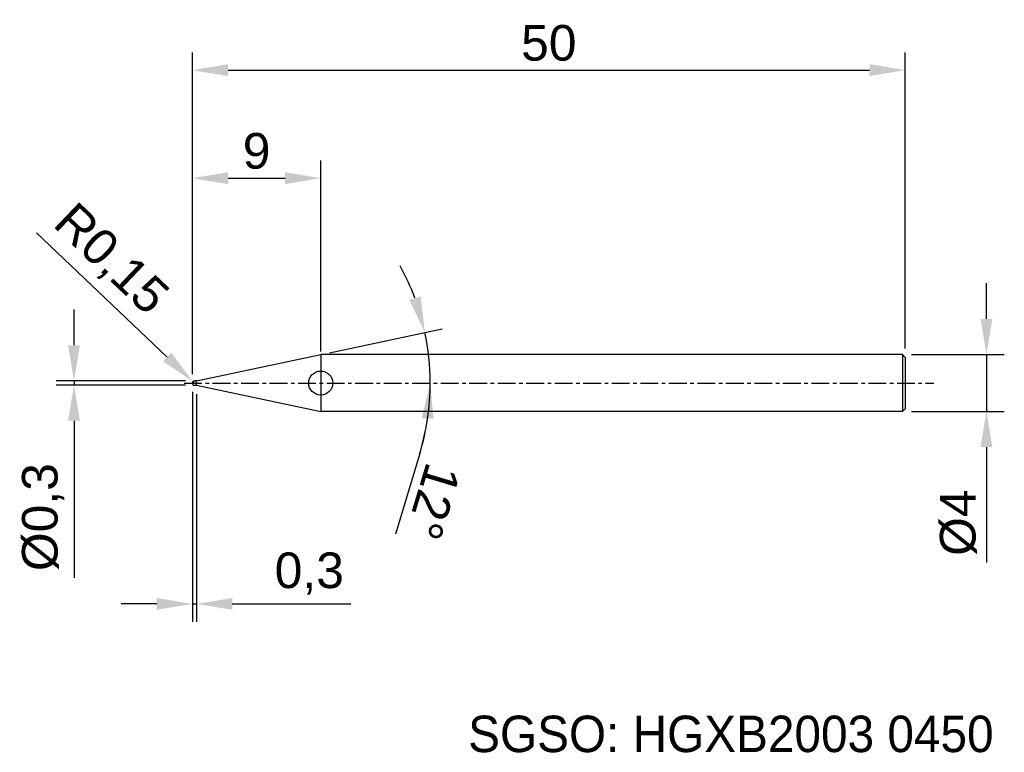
# Model space of a CAD drawing. Header units: millimetres. Extents: x 7875.8 to 7944.8, y 6079.1 to 6130.5.
import ezdxf
from ezdxf.enums import TextEntityAlignment as Align

# ---------------------------------------------------------------- set-up
doc = ezdxf.new("R2010")
doc.units = ezdxf.units.MM
doc.linetypes.add('CENTER', pattern=[2, 1.25, -0.25, 0.25, -0.25])
for name, color, linetype, lineweight in [('SK1', 4, 'Continuous', 25), ('SK4', 2, 'Continuous', 25), ('SK6', 5, 'Continuous', 25)]:
    doc.layers.add(name, color=color, linetype=linetype, lineweight=lineweight)
doc.styles.add('MS PGothic', font='txt')
doc.styles.get("Standard").update_dxf_attribs({"font": 'arial.ttf'})
doc.dimstyles.new('ISO-25', dxfattribs={"dimtxt": 2.5, "dimasz": 2.5, "dimexe": 1.25, "dimexo": 0.625, "dimtad": 1, "dimtxsty": 'Standard', "dimcen": 2.5, "dimadec": 0, "dimazin": 0, "dimtfac": 1, "dimtmove": 0, "dimatfit": 3, "dimfxl": 1, "dimarcsym": 0})

# ---------------------------------------------------------------- blocks, each defined once
blk = doc.blocks.new('*D47')
at = {"color": 0, "linetype": 'ByBlock', "lineweight": -2, "transparency": 16777216}
for p, q in [((7943.557, 6109.541), (7943.557, 6112.041)), ((7938.287, 6107.041), (7944.807, 6107.041)), ((7943.557, 6107.041), (7943.557, 6103.041)), ((7938.287, 6103.041), (7944.807, 6103.041)), ((7943.557, 6100.541), (7943.557, 6092.442))]:
    blk.add_line(p, q, dxfattribs=at)
at = {"color": 0, "linetype": 'ByBlock', "transparency": 16777216}
for points in [[(7943.14, 6109.541), (7943.974, 6109.541), (7943.557, 6107.041)], [(7943.14, 6100.541), (7943.974, 6100.541), (7943.557, 6103.041)]]:
    blk.add_solid(points, dxfattribs=at)
at = {"layer": 'Defpoints', "color": 0, "linetype": 'ByBlock', "transparency": 16777216}
for p in [(7937.662, 6107.041), (7937.662, 6103.041), (7943.557, 6103.041)]:
    blk.add_point(p, dxfattribs=at)
at = {"color": 0, "linetype": 'ByBlock', "transparency": 16777216, "insert": (7941.586, 6095.241), "char_height": 2.5, "attachment_point": 5, "rotation": 90}
blk.add_mtext('{\\fArial|b0|i0|c134|p34;%%C}4', dxfattribs=at)
blk = doc.blocks.new('*D48')
at = {"color": 0, "linetype": 'ByBlock', "lineweight": -2, "transparency": 16777216}
for p, q in [((7879.56, 6107.691), (7879.56, 6110.191)), ((7887.387, 6105.191), (7878.31, 6105.191)), ((7887.387, 6104.891), (7878.31, 6104.891)), ((7879.56, 6105.191), (7879.56, 6104.891)), ((7879.56, 6102.391), (7879.56, 6091.369))]:
    blk.add_line(p, q, dxfattribs=at)
at = {"color": 0, "linetype": 'ByBlock', "transparency": 16777216}
for points in [[(7879.143, 6107.691), (7879.977, 6107.691), (7879.56, 6105.191)], [(7879.143, 6102.391), (7879.977, 6102.391), (7879.56, 6104.891)]]:
    blk.add_solid(points, dxfattribs=at)
at = {"layer": 'Defpoints', "color": 0, "linetype": 'ByBlock', "transparency": 16777216}
for p in [(7879.56, 6104.891), (7888.012, 6105.191), (7888.012, 6104.891)]:
    blk.add_point(p, dxfattribs=at)
at = {"color": 0, "linetype": 'ByBlock', "transparency": 16777216, "insert": (7877.392, 6095.63), "char_height": 2.5, "attachment_point": 5, "rotation": 90}
blk.add_mtext('{\\fArial|b0|i0|c134|p34;%%C}0,3', dxfattribs=at)
blk = doc.blocks.new('*D49')
at = {"color": 0, "linetype": 'ByBlock', "lineweight": -2, "transparency": 16777216}
for p, q in [((7887.862, 6105.666), (7887.862, 6128.25)), ((7937.862, 6107.466), (7937.862, 6128.25)), ((7890.362, 6127), (7935.362, 6127))]:
    blk.add_line(p, q, dxfattribs=at)
at = {"color": 0, "linetype": 'ByBlock', "transparency": 16777216}
for points in [[(7890.362, 6127.417), (7890.362, 6126.583), (7887.862, 6127)], [(7935.362, 6127.417), (7935.362, 6126.583), (7937.862, 6127)]]:
    blk.add_solid(points, dxfattribs=at)
at = {"layer": 'Defpoints', "color": 0, "linetype": 'ByBlock', "transparency": 16777216}
for p in [(7937.862, 6127), (7937.862, 6106.841), (7887.862, 6105.041)]:
    blk.add_point(p, dxfattribs=at)
at = {"color": 0, "linetype": 'ByBlock', "transparency": 16777216, "insert": (7912.862, 6128.901), "char_height": 2.5, "attachment_point": 5}
blk.add_mtext('50', dxfattribs=at)
blk = doc.blocks.new('*D51')
at = {"color": 0, "linetype": 'ByBlock', "lineweight": -2, "transparency": 16777216}
for p, q in [((7887.862, 6105.666), (7887.862, 6120.668)), ((7896.866, 6107.255), (7896.866, 6120.668)), ((7890.362, 6119.418), (7894.366, 6119.418))]:
    blk.add_line(p, q, dxfattribs=at)
at = {"color": 0, "linetype": 'ByBlock', "transparency": 16777216}
for points in [[(7890.362, 6119.835), (7890.362, 6119.001), (7887.862, 6119.418)], [(7894.366, 6119.835), (7894.366, 6119.001), (7896.866, 6119.418)]]:
    blk.add_solid(points, dxfattribs=at)
at = {"layer": 'Defpoints', "color": 0, "linetype": 'ByBlock', "transparency": 16777216}
for p in [(7896.866, 6119.418), (7896.866, 6106.63), (7887.862, 6105.041)]:
    blk.add_point(p, dxfattribs=at)
at = {"color": 0, "linetype": 'ByBlock', "transparency": 16777216, "insert": (7892.364, 6121.32), "char_height": 2.5, "attachment_point": 5}
blk.add_mtext('9', dxfattribs=at)
blk = doc.blocks.new('*D52')
at = {"color": 0, "linetype": 'ByBlock', "lineweight": -2, "transparency": 16777216}
for p, q in [((7887.862, 6104.416), (7887.862, 6088.289)), ((7888.162, 6104.266), (7888.162, 6088.289)), ((7885.362, 6089.539), (7882.862, 6089.539)), ((7887.862, 6089.539), (7888.162, 6089.539)), ((7890.662, 6089.539), (7898.964, 6089.539))]:
    blk.add_line(p, q, dxfattribs=at)
at = {"color": 0, "linetype": 'ByBlock', "transparency": 16777216}
for points in [[(7885.362, 6089.955), (7885.362, 6089.122), (7887.862, 6089.539)], [(7890.662, 6089.955), (7890.662, 6089.122), (7888.162, 6089.539)]]:
    blk.add_solid(points, dxfattribs=at)
at = {"layer": 'Defpoints', "color": 0, "linetype": 'ByBlock', "transparency": 16777216}
for p in [(7887.862, 6105.041), (7888.162, 6104.891), (7888.162, 6089.539)]:
    blk.add_point(p, dxfattribs=at)
at = {"color": 0, "linetype": 'ByBlock', "transparency": 16777216, "insert": (7896.063, 6091.666), "char_height": 2.5, "attachment_point": 5}
blk.add_mtext('0,3', dxfattribs=at)
blk = doc.blocks.new('*D56')
at = {"color": 0, "linetype": 'ByBlock', "lineweight": -2, "transparency": 16777216}
for p, q in [((7897.477, 6107.171), (7905.393, 6108.853)), ((7903.812, 6100.094), (7902.099, 6094.429))]:
    blk.add_line(p, q, dxfattribs=at)
for start, end in [(20.3903, 28.78059), (0, 12), (343.174, 0), (343.21941, 351.6097)]:
    blk.add_arc((7887.456, 6105.041), 17.087, start, end, dxfattribs=at)
at = {"color": 0, "linetype": 'ByBlock', "transparency": 16777216}
for points in [[(7903.873, 6111.11), (7903.073, 6110.878), (7904.17, 6108.593)], [(7903.945, 6102.578), (7904.776, 6102.517), (7904.544, 6105.041)]]:
    blk.add_solid(points, dxfattribs=at)
at = {"layer": 'Defpoints', "color": 0, "linetype": 'ByBlock', "transparency": 16777216}
for p in [(7904.377, 6107.419), (7896.866, 6107.041), (7887.281, 6105.041), (7888.162, 6105.191), (7939.859, 6105.041)]:
    blk.add_point(p, dxfattribs=at)
at = {"color": 0, "linetype": 'ByBlock', "transparency": 16777216, "insert": (7904.755, 6096.717), "char_height": 2.5, "attachment_point": 5, "rotation": 253.174}
blk.add_mtext('12°', dxfattribs=at)
blk = doc.blocks.new('*D57')
at = {"color": 0, "linetype": 'ByBlock', "lineweight": -2, "transparency": 16777216}
for p, q in [((7876.923, 6115.589), (7886.092, 6106.867)), ((7888.012, 6105.041), (7887.903, 6105.144))]:
    blk.add_line(p, q, dxfattribs=at)
at = {"color": 0, "linetype": 'ByBlock', "transparency": 16777216}
blk.add_solid([(7886.379, 6107.169), (7885.805, 6106.565), (7887.903, 6105.144)], dxfattribs=at)
at = {"layer": 'Defpoints', "color": 0, "linetype": 'ByBlock', "transparency": 16777216}
for p in [(7887.903, 6105.144), (7888.012, 6105.041)]:
    blk.add_point(p, dxfattribs=at)
at = {"color": 0, "linetype": 'ByBlock', "transparency": 16777216, "insert": (7882.068, 6113.631), "char_height": 2.5, "attachment_point": 5, "rotation": 316.43208}
blk.add_mtext('R0,15', dxfattribs=at)

msp = doc.modelspace()

# ---------------------------------------------------------------- linework, layer by layer
at = {"color": 4, "linetype": 'ByBlock'}
for p, q in [((7888.162, 6105.191), (7896.866, 6107.041)), ((7896.866, 6107.041), (7896.866, 6103.041)), ((7888.162, 6105.191), (7888.012, 6105.191)), ((7888.162, 6104.891), (7888.162, 6105.191)), ((7888.162, 6104.891), (7896.866, 6103.041))]:
    msp.add_line(p, q, dxfattribs=at)
msp.add_circle((7896.866, 6105.041), 0.844, dxfattribs=at)
at = {"layer": 'SK1', "linetype": 'Continuous'}
for p, q in [((7937.662, 6107.041), (7896.866, 6107.041)), ((7937.662, 6107.041), (7937.862, 6106.841)), ((7937.662, 6107.041), (7937.662, 6103.041)), ((7937.862, 6106.841), (7937.862, 6103.241)), ((7937.862, 6103.241), (7937.662, 6103.041)), ((7937.662, 6103.041), (7896.866, 6103.041))]:
    msp.add_line(p, q, dxfattribs=at)
at = {"layer": 'SK1', "color": 4, "linetype": 'Continuous'}
msp.add_line((7888.012, 6104.891), (7888.162, 6104.891), dxfattribs=at)
for start, end in [(90, 180.00003), (179.99997, 270)]:
    msp.add_arc((7888.012, 6105.041), 0.15, start, end, dxfattribs=at)
at = {"layer": 'SK4', "linetype": 'CENTER'}
msp.add_line((7887.281, 6105.041), (7939.859, 6105.041), dxfattribs=at)

# ---------------------------------------------------------------- texts
at = {"layer": 'SK6', "color": 5, "linetype": 'Continuous', "style": 'MS PGothic'}
msp.add_text('SGSO: HGXB2003 0450', height=2.55961, dxfattribs=at).set_placement((7907.202, 6078.369), align=Align.BOTTOM_LEFT)

# ---------------------------------------------------------------- dimensions: what is measured, and where the dimension line sits
at = {"linetype": 'ByBlock'}
for base, p2, picture, middle in [((7937.862, 6127), (7937.862, 6106.841), '*D49', (7912.862, 6128.901)), ((7896.866, 6119.418), (7896.866, 6106.63), '*D51', (7892.364, 6121.32))]:
    dim = msp.add_linear_dim(base=base, p1=(7887.862, 6105.041), p2=p2, dimstyle='ISO-25', dxfattribs=at)
    dim.commit()
    dim.dimension.update_dxf_attribs({"geometry": picture, "text_midpoint": middle})
dim = msp.add_radius_dim(center=(7888.012, 6105.041), mpoint=(7887.903, 6105.144), dimstyle='ISO-25', dxfattribs=at)
dim.commit()
dim.dimension.update_dxf_attribs({"geometry": '*D57', "text_midpoint": (7882.068, 6113.631)})
dim = msp.add_angular_dim_2l(base=(7904.377, 6107.419), line1=((7887.281, 6105.041), (7939.859, 6105.041)), line2=((7888.162, 6105.191), (7896.866, 6107.041)), dimstyle='ISO-25', dxfattribs=at)
dim.commit()
dim.dimension.update_dxf_attribs({"geometry": '*D56', "text_midpoint": (7904.755, 6096.717)})
for base, p1, p2, picture, middle in [((7943.557, 6103.041), (7937.662, 6107.041), (7937.662, 6103.041), '*D47', (7943.557, 6095.241)), ((7879.56, 6104.891), (7888.012, 6105.191), (7888.012, 6104.891), '*D48', (7879.56, 6095.63))]:
    dim = msp.add_linear_dim(base=base, p1=p1, p2=p2, angle=90, text='{\\fArial|b0|i0|c134|p34;%%C}<>', dimstyle='ISO-25', dxfattribs=at)
    dim.commit()
    dim.dimension.update_dxf_attribs({"geometry": picture, "text_midpoint": middle, "dimtype": 160})
dim = msp.add_linear_dim(base=(7888.162, 6089.539), p1=(7887.862, 6105.041), p2=(7888.162, 6104.891), dimstyle='ISO-25', dxfattribs=at)
dim.commit()
dim.dimension.update_dxf_attribs({"geometry": '*D52', "text_midpoint": (7896.063, 6089.539), "dimtype": 160})

doc.saveas('drawing.dxf')
